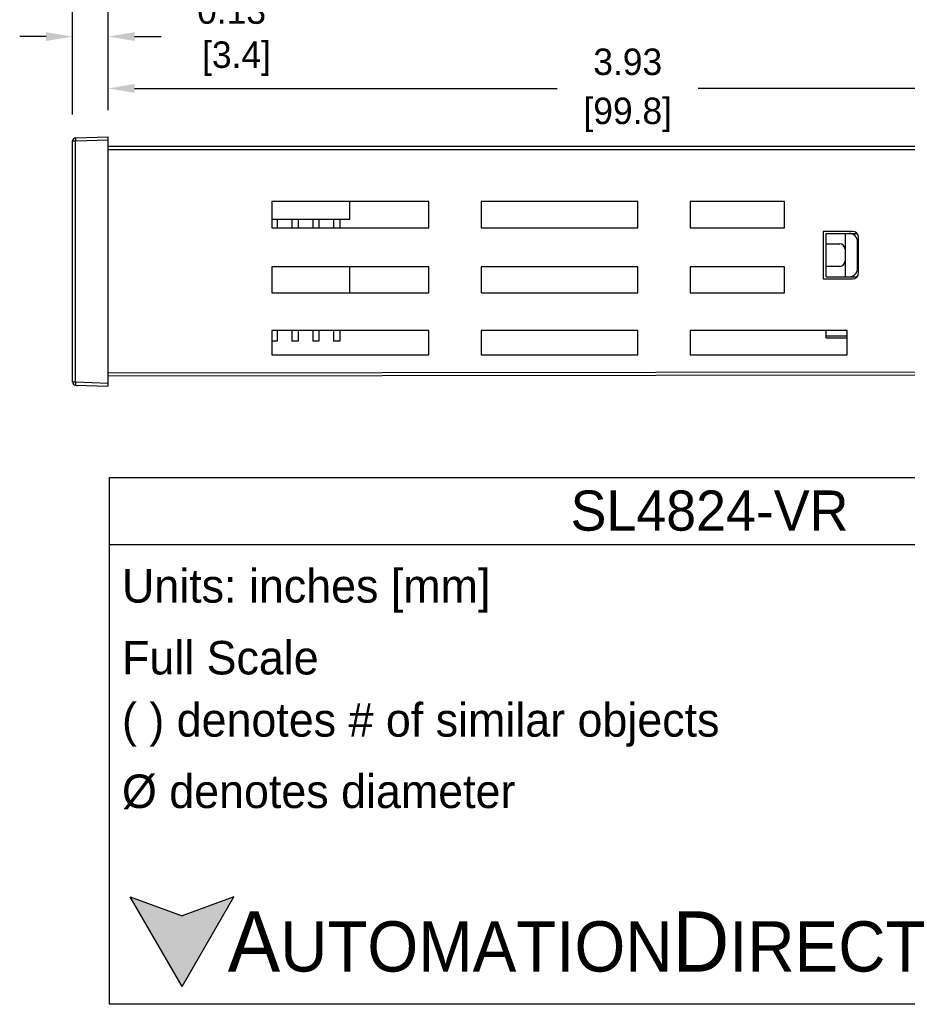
# Model space of a CAD drawing. Header units: inches. Extents: x 516.72 to 526.14, y 504.55 to 512.83.
# Tile 4 of 11: x 519.44 to 522.79, y 504.55 to 508.27. Entities that reach past the tile are written whole.
import ezdxf

# ---------------------------------------------------------------- set-up
doc = ezdxf.new("R2010")
doc.units = ezdxf.units.IN
doc.header["$LTSCALE"] = 8
doc.header["$MEASUREMENT"] = 0
for name, color, linetype in [('02___PRT_ALL_AXES', 7, 'Continuous'), ('03___PRT_ALL_CURVES', 7, 'Continuous'), ('Dimensions', 140, 'Continuous'), ('Text', 140, 'Continuous')]:
    doc.layers.add(name, color=color, linetype=linetype)
doc.styles.add('\\M+2ABAC\\M+2A6A11', font='txt')
doc.dimstyles.get("Standard").update_dxf_attribs({"dimtxt": 0.1, "dimasz": 0.1, "dimexe": 0.1, "dimexo": 0.1, "dimgap": 0.05, "dimtad": 0, "dimtih": 1, "dimtoh": 1, "dimzin": 0, "dimdsep": 46, "dimtxsty": 'Standard', "dimcen": 0.3475, "dimclrd": 256, "dimclre": 256, "dimclrt": 256, "dimadec": 0, "dimazin": 0, "dimtfac": 1, "dimtofl": 0, "dimtmove": 0, "dimatfit": 3, "dimfxl": 0, "dimtolj": 1, "dimtzin": 0, "dimarcsym": 0})

# ---------------------------------------------------------------- blocks, each defined once
blk = doc.blocks.new('*D4')
at = {"layer": 'DEFPOINTS', "color": 0}
for p in [(519.7704, 508.2077), (519.7704, 507.8294), (519.6359, 507.8132)]:
    blk.add_point(p, dxfattribs=at)
at = {"layer": 'Dimensions', "lineweight": -2}
for p, q in [((519.6359, 507.9132), (519.6359, 508.3077)), ((519.7704, 507.9294), (519.7704, 508.3077)), ((519.5359, 508.2077), (519.4359, 508.2077)), ((519.8704, 508.2077), (519.9704, 508.2077))]:
    blk.add_line(p, q, dxfattribs=at)
at = {"layer": 'Dimensions'}
for points in [[(519.5359, 508.2244), (519.5359, 508.1911), (519.6359, 508.2077)], [(519.8704, 508.2244), (519.8704, 508.1911), (519.7704, 508.2077)]]:
    blk.add_solid(points, dxfattribs=at)
at = {"layer": 'Dimensions', "insert": (520.237, 508.2077), "char_height": 0.1, "attachment_point": 5}
blk.add_mtext('\\A1;0.13\\P [3.4]', dxfattribs=at)
blk = doc.blocks.new('*D5')
at = {"layer": 'DEFPOINTS', "color": 0}
for p in [(523.6984, 508.0119), (519.7704, 507.8294), (523.6984, 507.7523)]:
    blk.add_point(p, dxfattribs=at)
at = {"layer": 'Dimensions', "lineweight": -2}
for p, q in [((519.7704, 507.9294), (519.7704, 508.1119)), ((523.6984, 507.8523), (523.6984, 508.1119)), ((519.8704, 508.0119), (521.4677, 508.0119)), ((523.5984, 508.0119), (522.0011, 508.0119))]:
    blk.add_line(p, q, dxfattribs=at)
at = {"layer": 'Dimensions'}
for points in [[(519.8704, 508.0285), (519.8704, 507.9952), (519.7704, 508.0119)], [(523.5984, 508.0285), (523.5984, 507.9952), (523.6984, 508.0119)]]:
    blk.add_solid(points, dxfattribs=at)
at = {"layer": 'Dimensions', "char_height": 0.1, "attachment_point": 5}
for s, insert in [('\\A1;3.93', (521.7344, 508.1119)), ('\\A1;[99.8]', (521.7344, 507.9119))]:
    blk.add_mtext(s, dxfattribs=dict(at, insert=insert))

msp = doc.modelspace()

# ---------------------------------------------------------------- hatches: boundary and pattern name
at = {"layer": 'Text'}
msp.add_hatch(color=256, dxfattribs=at).paths.add_polyline_path([(520.0497, 504.6171), (520.2453, 504.9558), (520.0497, 504.8846), (519.8541, 504.9558)])

# ---------------------------------------------------------------- linework, layer by layer
at = {"color": 7, "linetype": 'Continuous'}
for p, q in [((519.6474, 507.8251), (519.7704, 507.8294)), ((519.6474, 507.8132), (519.7704, 507.8175)), ((519.7704, 506.8864), (519.7704, 507.8294)), ((519.6359, 506.9026), (519.6359, 507.8132)), ((519.6359, 507.8132), (519.6474, 507.8132)), ((519.6474, 506.9026), (519.6474, 507.8132)), ((523.0659, 507.7918), (519.7704, 507.7918)), ((523.0659, 507.78), (519.7704, 507.78)), ((520.3894, 507.5843), (520.3894, 507.4854)), ((520.9824, 507.5843), (520.3894, 507.5843)), ((520.6839, 507.517), (520.6839, 507.5843)), ((520.9824, 507.4854), (520.9824, 507.5843)), ((521.1801, 507.5843), (521.1801, 507.4854)), ((521.7731, 507.5843), (521.1801, 507.5843)), ((521.7731, 507.4854), (521.7731, 507.5843)), ((522.3266, 507.5843), (521.9708, 507.5843)), ((521.9708, 507.5843), (521.9708, 507.4854)), ((522.3266, 507.4854), (522.3266, 507.5843)), ((520.3894, 507.517), (520.6839, 507.517)), ((520.3894, 507.4854), (520.9824, 507.4854)), ((521.1801, 507.4854), (521.7731, 507.4854)), ((521.9708, 507.4854), (522.3266, 507.4854)), ((522.5836, 507.4716), (522.4729, 507.4716)), ((522.4729, 507.4716), (522.4729, 507.2919)), ((522.4847, 507.4637), (522.6009, 507.4637)), ((522.4847, 507.2998), (522.4847, 507.4637)), ((522.5559, 507.4637), (522.5559, 507.2998)), ((522.6073, 507.3156), (522.6073, 507.4479)), ((522.4847, 507.4241), (522.5361, 507.4241)), ((522.6033, 507.3315), (522.6033, 507.432)), ((520.3894, 507.3374), (520.3894, 507.2386)), ((520.9824, 507.3374), (520.3894, 507.3374)), ((520.6839, 507.2386), (520.6839, 507.3374)), ((520.9824, 507.2386), (520.9824, 507.3374)), ((521.1801, 507.3374), (521.1801, 507.2386)), ((521.7731, 507.3374), (521.1801, 507.3374)), ((521.7731, 507.2386), (521.7731, 507.3374)), ((522.3266, 507.3374), (521.9708, 507.3374)), ((521.9708, 507.3374), (521.9708, 507.2386)), ((522.3266, 507.2386), (522.3266, 507.3374)), ((522.4847, 507.3394), (522.5361, 507.3394)), ((522.4847, 507.2998), (522.6009, 507.2998)), ((522.4729, 507.2919), (522.5836, 507.2919)), ((520.3894, 507.2386), (520.9824, 507.2386)), ((521.1801, 507.2386), (521.7731, 507.2386)), ((521.9708, 507.2386), (522.3266, 507.2386)), ((520.3894, 507.0962), (520.3894, 507.0053)), ((520.9824, 507.0962), (520.3894, 507.0962)), ((520.9824, 507.0053), (520.9824, 507.0962)), ((521.1801, 507.0962), (521.1801, 507.0053)), ((521.7731, 507.0962), (521.1801, 507.0962)), ((521.7731, 507.0053), (521.7731, 507.0962)), ((522.5638, 507.0962), (521.9708, 507.0962)), ((521.9708, 507.0962), (521.9708, 507.0053)), ((522.4847, 507.0686), (522.4847, 507.0962)), ((522.4847, 507.0765), (522.5638, 507.0765)), ((522.5638, 507.0053), (522.5638, 507.0962)), ((522.4847, 507.0686), (522.5638, 507.0686)), ((520.3894, 507.0053), (520.9824, 507.0053)), ((521.1801, 507.0053), (521.7731, 507.0053)), ((521.9708, 507.0053), (522.5638, 507.0053)), ((523.0659, 506.9401), (519.7704, 506.9358)), ((523.0659, 506.9282), (519.7704, 506.924)), ((519.6359, 506.9026), (519.6474, 506.9026)), ((519.6474, 506.9026), (519.7704, 506.8983)), ((519.6474, 506.8907), (519.7704, 506.8864))]:
    msp.add_line(p, q, dxfattribs=at)
for centre, radius, start, end in [((519.6478, 507.8132), 0.0119, 92, 180), ((522.5717, 507.432), 0.0316, 0, 90), ((522.5836, 507.4479), 0.0237, 0, 90), ((522.5361, 507.4044), 0.0198, 0, 90), ((522.5361, 507.3591), 0.0198, 270, 0), ((522.5717, 507.3315), 0.0316, 270, 0), ((522.5836, 507.3156), 0.0237, 270, 0), ((519.6478, 506.9026), 0.0119, 180, 268)]:
    msp.add_arc(centre, radius, start, end, dxfattribs=at)
for points, start_tangent, end_tangent in [([(519.6474, 507.8251), (519.6473, 507.8242), (519.6472, 507.8216), (519.6473, 507.8178), (519.6474, 507.8132)], (-1.003572, -0.035046), (0.035003, -1.003574)), ([(519.6474, 506.9026), (519.6473, 506.8981), (519.6472, 506.8942), (519.6473, 506.8916), (519.6474, 506.8907)], (-0.035003, -1.003574), (1.003572, -0.035046))]:
    msp.add_spline(points, degree=3, dxfattribs=dict(at, start_tangent=start_tangent, end_tangent=end_tangent))
at = {"layer": '02___PRT_ALL_AXES', "color": 7, "linetype": 'Continuous'}
for p, q in [((520.4092, 507.517), (520.4092, 507.4854)), ((520.4645, 507.517), (520.4645, 507.4854)), ((520.4882, 507.517), (520.4882, 507.4854)), ((520.5436, 507.517), (520.5436, 507.4854)), ((520.5673, 507.517), (520.5673, 507.4854)), ((520.6226, 507.517), (520.6226, 507.4854)), ((520.6464, 507.517), (520.6464, 507.4854)), ((520.4092, 507.0962), (520.4092, 507.0567)), ((520.4645, 507.0962), (520.4645, 507.0567)), ((520.4882, 507.0962), (520.4882, 507.0567)), ((520.5436, 507.0962), (520.5436, 507.0567)), ((520.5673, 507.0962), (520.5673, 507.0567)), ((520.6226, 507.0962), (520.6226, 507.0567)), ((520.6464, 507.0962), (520.6464, 507.0567)), ((520.4092, 507.0567), (520.3894, 507.0567)), ((520.4882, 507.0567), (520.4645, 507.0567)), ((520.5673, 507.0567), (520.5436, 507.0567)), ((520.6464, 507.0567), (520.6226, 507.0567))]:
    msp.add_line(p, q, dxfattribs=at)
at = {"layer": '03___PRT_ALL_CURVES', "color": 7, "linetype": 'Continuous'}
msp.add_line((519.6518, 506.8905), (519.6518, 506.8864), dxfattribs=at)
at = {"layer": 'Text'}
for p, q in [((519.7756, 506.5416), (524.3115, 506.5416)), ((519.7756, 504.5498), (519.7756, 506.5416)), ((519.7756, 506.2883), (524.3115, 506.2883)), ((520.0497, 504.6171), (519.8541, 504.9558)), ((519.8541, 504.9558), (520.0497, 504.8846)), ((520.0497, 504.6171), (520.2453, 504.9558)), ((520.2453, 504.9558), (520.0497, 504.8846)), ((524.3115, 504.5498), (519.7756, 504.5498))]:
    msp.add_line(p, q, dxfattribs=at)

# ---------------------------------------------------------------- texts
at = {"layer": 'Text', "style": '\\M+2ABAC\\M+2A6A11'}
for s, insert, char_height, width, attachment_point in [('SL4824-VR', (522.0436, 506.415), 0.15195, 4.535937, 5), ('{\\fArial|b0|i0|c0|p34;     \\H1.2x;A\\H0.8333x;UTOMATION\\H1.2x;D\\H0.8333x;IRECT}', (519.8541, 504.7861), 0.189933, 3.223168, 4)]:
    msp.add_mtext(s, dxfattribs=dict(at, insert=insert, char_height=char_height, width=width, attachment_point=attachment_point))
at = {"layer": 'Text', "char_height": 0.126622, "attachment_point": 4}
for s, insert, width in [(' Units: inches [mm]', (519.7756, 506.1123), 4.548291), (' Full Scale', (519.7756, 505.8591), 4.535937), (' ( ) denotes # of similar objects', (519.7756, 505.6058), 4.535937), (' %%C denotes diameter', (519.7756, 505.3526), 4.535937)]:
    msp.add_mtext(s, dxfattribs=dict(at, insert=insert, width=width))

# ---------------------------------------------------------------- dimensions: what is measured, and where the dimension line sits
at = {"layer": 'Dimensions'}
dim = msp.add_linear_dim(base=(519.7704, 508.2077), p1=(519.6359, 507.8132), p2=(519.7704, 507.8294), dimstyle='Standard', override={"dimpost": '\\X'}, dxfattribs=at)
dim.commit()
dim.dimension.update_dxf_attribs({"geometry": '*D4', "text_midpoint": (520.237, 508.2077), "dimtype": 160})
dim = msp.add_linear_dim(base=(523.6984, 508.0119), p1=(519.7704, 507.8294), p2=(523.6984, 507.7523), dimstyle='Standard', override={"dimpost": '\\X'}, dxfattribs=at)
dim.commit()
dim.dimension.update_dxf_attribs({"geometry": '*D5', "text_midpoint": (521.7344, 508.0119)})

doc.saveas('drawing.dxf')
